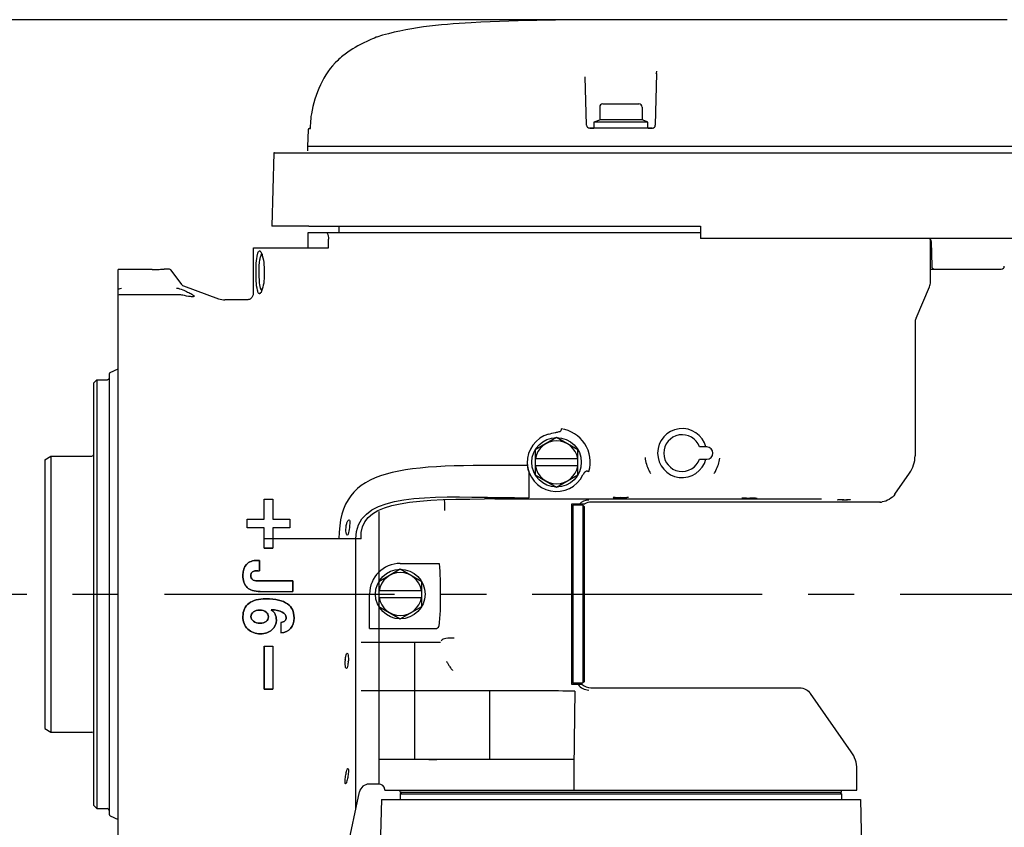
# Model space of a CAD drawing. Header units: millimetres. Extents: x 7426 to 8300, y 124 to 421.
# Tile 28 of 135: x 7972 to 7980, y 175 to 181. Entities that reach past the tile are written whole.
import ezdxf
from ezdxf import colors
from ezdxf.entities.mleader import LeaderData, LeaderLine
from ezdxf.math import Vec2, Vec3

# ---------------------------------------------------------------- set-up
doc = ezdxf.new("R2010")
doc.units = ezdxf.units.MM
doc.linetypes.add('BANKLINE1', pattern=[5.5, 4, -1.5])
doc.linetypes.add('CENTER', pattern=[0.6, 0.375, -0.075, 0.075, -0.075])
doc.layers.add('00_COMPONENTS', color=7, linetype='BANKLINE1')
doc.layers.add('外形图', color=7, linetype='Continuous')
doc.styles.add('微软雅黑', font='msyh.ttc')
doc.dimstyles.new('尺寸标注_1_20比例', dxfattribs={"dimtxt": 2.1, "dimasz": 1.7, "dimexe": 0.5, "dimexo": 0.4, "dimgap": 0.5, "dimtad": 1, "dimdec": 1, "dimlfac": 20, "dimdsep": 46, "dimtxsty": '微软雅黑', "dimcen": 0.09, "dimadec": 0, "dimazin": 0, "dimtp": 0.01, "dimtm": 0.01, "dimtfac": 1, "dimtdec": 1, "dimtofl": 0, "dimtmove": 0, "dimatfit": 3, "dimfxl": 1, "dimtolj": 1, "dimarcsym": 0})

# ---------------------------------------------------------------- blocks, each defined once
blk = doc.blocks.new('*D1481')
at = {"layer": '00_COMPONENTS', "color": 0, "linetype": 'ByBlock', "lineweight": -2, "ltscale": 20}
for p, q in [((7977.2037, 181.324), (7967.8926, 181.324)), ((7968.3926, 179.624), (7968.3926, 173.6542)), ((7977.4286, 171.9542), (7967.8926, 171.9542))]:
    blk.add_line(p, q, dxfattribs=at)
at = {"layer": '00_COMPONENTS', "color": 0}
for points in [[(7968.676, 179.624), (7968.1093, 179.624), (7968.3926, 181.324)], [(7968.1093, 173.6542), (7968.676, 173.6542), (7968.3926, 171.9542)]]:
    blk.add_solid(points, dxfattribs=at)
at = {"layer": 'Defpoints', "color": 0}
for p in [(7977.6037, 181.324), (7968.3926, 171.9542), (7977.8286, 171.9542)]:
    blk.add_point(p, dxfattribs=at)
at = {"layer": '00_COMPONENTS', "color": 0, "insert": (7966.8026, 176.6391), "char_height": 2.1, "attachment_point": 5, "rotation": 90, "style": '微软雅黑'}
blk.add_mtext('\\A1;\\A1;187.4', dxfattribs=at)

msp = doc.modelspace()

# ---------------------------------------------------------------- linework, layer by layer
at = {"layer": '外形图', "linetype": 'Continuous'}
for p, q in [((7979.7042, 181.324), (7976.5534, 181.324)), ((7974.563, 181.1825), (7974.5629, 181.1824)), ((7976.2728, 180.4634), (7976.2624, 180.8583)), ((7976.8451, 180.884), (7976.8341, 180.4634)), ((7976.3809, 180.6116), (7976.3809, 180.5064)), ((7976.4059, 180.6366), (7976.7009, 180.6366)), ((7976.7259, 180.6116), (7976.7259, 180.5064)), ((7976.3433, 180.4927), (7976.3809, 180.5064)), ((7976.7259, 180.5064), (7976.3809, 180.5064)), ((7976.7636, 180.4927), (7976.7259, 180.5064)), ((7974.0012, 180.4245), (7973.9977, 180.2891)), ((7974.0163, 180.4391), (7974.0179, 180.4391)), ((7974.0182, 180.4422), (7974.0179, 180.4391)), ((7974.0201, 180.4756), (7974.0198, 180.4634)), ((7976.8091, 180.4391), (7976.2978, 180.4391)), ((7976.3032, 180.4391), (7976.3334, 180.4391)), ((7976.3334, 180.4891), (7976.3334, 180.4391)), ((7976.7734, 180.4891), (7976.3334, 180.4891)), ((7976.7734, 180.4391), (7976.3334, 180.4391)), ((7976.7734, 180.4391), (7976.7734, 180.4891)), ((7976.7747, 180.4391), (7976.8091, 180.4391)), ((7973.9977, 180.2891), (7973.9977, 180.2541)), ((7987.1022, 180.2891), (7973.9977, 180.2891)), ((7973.7209, 180.2391), (7973.7052, 179.6391)), ((7973.7277, 180.2391), (7973.7209, 180.2391)), ((7973.7277, 180.2391), (7990.546, 180.2391)), ((7973.7129, 179.6391), (7973.7052, 179.6391)), ((7974.0074, 179.6391), (7973.7129, 179.6391)), ((7974.0074, 179.6391), (7977.2034, 179.6391)), ((7974.2534, 179.6391), (7974.2534, 179.5891)), ((7977.2034, 179.6391), (7977.2034, 179.6109)), ((7977.2034, 179.6109), (7977.2034, 179.5393)), ((7974.0034, 179.4641), (7974.0034, 179.5891)), ((7974.0034, 179.5891), (7977.2034, 179.5891)), ((7974.1682, 179.4641), (7974.1682, 179.5343)), ((7981.5108, 179.5391), (7977.2037, 179.5391)), ((7979.0784, 179.1844), (7979.0784, 179.5316)), ((7973.5551, 179.0891), (7973.5551, 179.4641)), ((7973.5551, 179.4641), (7974.1682, 179.4641)), ((7979.0857, 179.5145), (7979.0892, 179.3137)), ((7972.4534, 179.1481), (7972.4534, 179.2872)), ((7972.7284, 179.2872), (7972.4534, 179.2872)), ((7972.7563, 179.2873), (7972.7591, 179.2874)), ((7972.7591, 179.2874), (7972.7608, 179.2874)), ((7972.8081, 179.2884), (7972.8092, 179.2884)), ((7972.8092, 179.2884), (7972.8105, 179.2885)), ((7972.8105, 179.2885), (7972.8279, 179.2891)), ((7972.8279, 179.2891), (7972.8284, 179.2891)), ((7972.8709, 179.2891), (7972.8284, 179.2891)), ((7972.8284, 179.2891), (7972.8284, 179.2891)), ((7979.0784, 179.2891), (7979.6563, 179.2891)), ((7972.9731, 179.1613), (7972.8829, 179.283)), ((7972.4534, 174.1208), (7972.4534, 179.1481)), ((7972.9847, 179.1527), (7973.272, 179.0482)), ((7978.9614, 178.8883), (7979.0705, 179.1454)), ((7972.9492, 179.0803), (7972.4657, 179.0803)), ((7973.5534, 179.0891), (7973.5551, 179.0891)), ((7973.5034, 179.0391), (7973.3233, 179.0391)), ((7978.9534, 178.8493), (7978.9534, 177.7677)), ((7972.3784, 178.4329), (7972.3784, 174.8453)), ((7972.3871, 178.4465), (7972.4534, 178.4774)), ((7972.2784, 178.3862), (7972.2534, 178.3612)), ((7972.2534, 174.9141), (7972.2534, 178.3612)), ((7972.2784, 178.3862), (7972.2784, 174.8891)), ((7972.2784, 178.3862), (7972.3634, 178.3862)), ((7976.0661, 177.9865), (7976.0661, 177.9755)), ((7976.0284, 177.9162), (7975.8534, 177.8151)), ((7976.2034, 177.8151), (7976.0284, 177.9162)), ((7971.8534, 177.7352), (7971.9034, 177.7641)), ((7971.9034, 177.7641), (7971.9034, 175.5141)), ((7971.9034, 177.7641), (7972.2384, 177.7641)), ((7975.8534, 177.8151), (7975.8534, 177.6131)), ((7976.2034, 177.6131), (7976.2034, 177.8151)), ((7977.2534, 177.8391), (7977.1948, 177.8391)), ((7971.8534, 177.7352), (7971.8534, 175.543)), ((7975.8534, 177.7441), (7976.2034, 177.7441)), ((7976.2034, 177.6841), (7975.8534, 177.6841)), ((7977.1948, 177.7391), (7977.2534, 177.7391)), ((7975.8034, 177.6293), (7975.8034, 177.4255)), ((7975.8534, 177.6131), (7976.0284, 177.512)), ((7976.0284, 177.512), (7976.2034, 177.6131)), ((7978.7882, 177.4531), (7978.9083, 177.6247)), ((7973.6434, 177.2491), (7973.6434, 177.4141)), ((7973.6434, 177.2491), (7973.6434, 177.4141)), ((7973.6434, 177.4141), (7973.7134, 177.4141)), ((7973.6434, 177.4141), (7973.7134, 177.4141)), ((7973.7134, 177.4141), (7973.7134, 177.2491)), ((7973.7134, 177.4141), (7973.7134, 177.2491)), ((7975.5251, 177.4152), (7975.5343, 177.4152)), ((7975.5343, 177.4152), (7975.5646, 177.4152)), ((7975.5346, 177.4274), (7975.5659, 177.4269)), ((7975.8034, 177.415), (7978.1891, 177.415)), ((7976.1534, 175.9016), (7976.1534, 177.3766)), ((7976.1534, 177.3766), (7976.2595, 177.3766)), ((7976.1534, 177.3541), (7976.1634, 177.3641)), ((7976.1634, 175.9141), (7976.1634, 177.3641)), ((7976.2434, 177.3641), (7976.1634, 177.3641)), ((7976.2034, 177.3766), (7976.2034, 177.3641)), ((7976.2434, 177.3641), (7976.2434, 175.9141)), ((7976.2534, 177.3541), (7976.2434, 177.3641)), ((7978.6325, 177.3891), (7976.3095, 177.3891)), ((7974.5784, 177.3121), (7974.5784, 176.7401)), ((7976.2534, 177.3541), (7976.2534, 175.9241)), ((7973.5034, 177.1791), (7973.5034, 177.2491)), ((7973.5034, 177.1791), (7973.5034, 177.2491)), ((7973.5034, 177.2491), (7973.6434, 177.2491)), ((7973.5034, 177.2491), (7973.6434, 177.2491)), ((7973.7134, 177.2491), (7973.8534, 177.2491)), ((7973.7134, 177.2491), (7973.8534, 177.2491)), ((7973.8534, 177.2491), (7973.8534, 177.1791)), ((7973.8534, 177.2491), (7973.8534, 177.1791)), ((7973.6434, 177.1791), (7973.5034, 177.1791)), ((7973.6434, 177.1791), (7973.5034, 177.1791)), ((7973.6434, 177.0141), (7973.6434, 177.1791)), ((7973.6434, 177.0141), (7973.6434, 177.1791)), ((7973.7134, 177.1791), (7973.7134, 177.0141)), ((7973.7134, 177.1791), (7973.7134, 177.0141)), ((7973.8534, 177.1791), (7973.7134, 177.1791)), ((7973.8534, 177.1791), (7973.7134, 177.1791)), ((7974.4341, 177.0891), (7973.6434, 177.0891)), ((7974.3916, 174.8891), (7974.3916, 177.0891)), ((7973.7134, 177.0141), (7973.6434, 177.0141)), ((7973.6434, 177.0141), (7973.7134, 177.0141)), ((7973.6057, 176.9141), (7973.5932, 176.9141)), ((7973.5932, 176.9141), (7973.6057, 176.9141)), ((7973.6057, 176.9141), (7973.6057, 176.8291)), ((7973.6057, 176.8291), (7973.6057, 176.9141)), ((7974.7534, 176.8891), (7975.0699, 176.8891)), ((7973.5915, 176.8297), (7973.6057, 176.8291)), ((7973.5915, 176.8297), (7973.6057, 176.8291)), ((7974.7534, 176.8412), (7974.5784, 176.7401)), ((7974.9284, 176.7401), (7974.7534, 176.8412)), ((7973.8784, 176.7464), (7973.5885, 176.7464)), ((7973.5885, 176.7464), (7973.8784, 176.7464)), ((7973.8784, 176.7464), (7973.8784, 176.6595)), ((7973.8784, 176.6595), (7973.8784, 176.7464)), ((7974.5784, 176.7401), (7974.5784, 176.5381)), ((7974.9284, 176.5381), (7974.9284, 176.7401)), ((7973.6113, 176.6595), (7973.8784, 176.6595)), ((7973.6113, 176.6595), (7973.8784, 176.6595)), ((7974.5034, 176.3573), (7974.5034, 176.6391)), ((7974.5784, 176.6691), (7974.9284, 176.6691)), ((7974.9284, 176.6091), (7974.5784, 176.6091)), ((7974.5784, 176.5384), (7974.5784, 175.0891)), ((7974.5784, 176.5381), (7974.7534, 176.437)), ((7974.7534, 176.437), (7974.9284, 176.5381)), ((7973.779, 176.408), (7973.779, 176.323)), ((7973.779, 176.408), (7973.779, 176.323)), ((7974.5034, 176.3573), (7975.0385, 176.3573)), ((7974.4341, 176.2479), (7975.0829, 176.2479)), ((7974.8684, 176.2479), (7974.8684, 175.2891)), ((7973.6434, 176.2141), (7973.6434, 175.8641)), ((7973.6434, 175.8641), (7973.6434, 176.2141)), ((7973.6434, 176.2141), (7973.7134, 176.2141)), ((7973.6434, 176.2141), (7973.7134, 176.2141)), ((7973.7134, 176.2141), (7973.7134, 175.8641)), ((7973.7134, 176.2141), (7973.7134, 175.8641)), ((7976.1534, 175.9241), (7976.1634, 175.9141)), ((7976.1634, 175.9141), (7976.2434, 175.9141)), ((7976.2534, 175.9241), (7976.2434, 175.9141)), ((7973.7134, 175.8641), (7973.6434, 175.8641)), ((7973.6434, 175.8641), (7973.7134, 175.8641)), ((7975.4854, 175.2891), (7975.4854, 175.8505)), ((7976.2382, 175.9016), (7976.1534, 175.9016)), ((7976.3095, 175.8741), (7978.0124, 175.8741)), ((7978.4333, 175.3536), (7978.1011, 175.8279)), ((7971.8534, 175.543), (7971.9034, 175.5141)), ((7971.9034, 175.5141), (7972.2384, 175.5141)), ((7976.1705, 175.2891), (7974.5784, 175.2891)), ((7976.1705, 175.2891), (7976.1705, 175.0391)), ((7978.4784, 175.0391), (7978.4784, 175.2104)), ((7974.5784, 175.0891), (7974.4984, 175.0891)), ((7974.6284, 175.0405), (7974.6284, 175.0391)), ((7974.6284, 175.0391), (7978.4784, 175.0391)), ((7974.7534, 175.0241), (7974.7534, 175.0391)), ((7978.3534, 175.0241), (7978.3534, 175.0391)), ((7974.2735, 174.3335), (7974.4207, 175.0262)), ((7974.6, 174.9641), (7974.5898, 174.5737)), ((7974.6, 174.9641), (7978.5068, 174.9641)), ((7974.7684, 175.0241), (7974.7534, 175.0091)), ((7974.7534, 175.0241), (7978.3534, 175.0241)), ((7974.7534, 175.0091), (7974.7534, 174.9641)), ((7974.7534, 175.0091), (7978.3534, 175.0091)), ((7978.3384, 175.0241), (7978.3534, 175.0091)), ((7978.3534, 175.0091), (7978.3534, 174.9641)), ((7978.5068, 174.9641), (7978.517, 174.5737)), ((7972.2534, 174.9141), (7972.2784, 174.8891)), ((7972.2784, 174.8891), (7972.3634, 174.8891)), ((7972.3871, 174.8317), (7972.4534, 174.8008))]:
    msp.add_line(p, q, dxfattribs=at)
at = {"layer": '外形图', "linetype": 'CENTER', "ltscale": 5}
msp.add_line((7969.8307, 176.6391), (8024.6478, 176.6391), dxfattribs=at)
at = {"layer": '外形图', "linetype": 'Continuous'}
for points in [[(7974.0179, 180.4391), (7974.0177, 180.4375), (7974.0174, 180.4355), (7974.0171, 180.4339), (7974.0168, 180.4327), (7974.0166, 180.4317), (7974.0166, 180.4315)], [(7974.0197, 180.4635), (7974.0196, 180.4621), (7974.0195, 180.4583), (7974.0193, 180.4547), (7974.0191, 180.4512), (7974.0188, 180.448), (7974.0185, 180.4449), (7974.0182, 180.4422)], [(7977.2034, 179.5393), (7977.2034, 179.5392), (7977.2035, 179.5392), (7977.2035, 179.5391), (7977.2035, 179.5391), (7977.2036, 179.5391), (7977.2037, 179.5391)], [(7973.5528, 179.0809), (7973.5513, 179.0747), (7973.5491, 179.0688), (7973.5462, 179.0632), (7973.5426, 179.058), (7973.5383, 179.0533), (7973.5335, 179.0492), (7973.5282, 179.0457), (7973.5225, 179.0429), (7973.5165, 179.0408), (7973.5103, 179.0396), (7973.5034, 179.0391)], [(7973.5534, 179.0891), (7973.5534, 179.0872), (7973.5528, 179.0809)]]:
    msp.add_lwpolyline(points, dxfattribs=at)
for centre in [(7976.0284, 177.7141), (7974.7534, 176.6391)]:
    msp.add_circle(centre, 0.2021, dxfattribs=at)
for centre, radius, start, end in [((7974.7465, 180.4504), 0.7397, 128.57892, 132.86642), ((7976.4059, 180.6116), 0.025, 90, 180), ((7976.7009, 180.6116), 0.025, 0, 90), ((7974.5649, 180.4595), 0.545, 169.89398, 178.30939), ((7976.3484, 180.4786), 0.015, 110, 135.55634), ((7976.7584, 180.4786), 0.015, 44.44366, 70), ((7974.0162, 180.4241), 0.015, 90, 178.49998), ((7976.2978, 180.4641), 0.025, 181.5, 270), ((7976.8091, 180.4641), 0.025, 270, 358.5), ((7976.8091, 180.4641), 0.025, 279.49331, 289.66667), ((7979.0607, 179.5141), 0.025, 1, 89.99999), ((7972.7284, 181.9471), 2.6599, 270.00153, 270.60288), ((7972.7284, 181.9399), 2.6527, 270.7005, 271.26795), ((7972.7282, 181.9444), 2.6572, 271.26852, 271.72214), ((7972.8709, 179.2741), 0.015, 36.54827, 90), ((7979.1142, 179.3141), 0.025, 181, 270), ((7979.6563, 179.3141), 0.025, 270, 359), ((7972.4893, 179.0755), 0.0606, 117.68696, 126.28141), ((7972.9932, 179.1762), 0.025, 216.54827, 250), ((7978.9784, 179.1844), 0.1, 337, 0), ((7973.3233, 179.1891), 0.15, 250, 270.00118), ((7979.0534, 178.8493), 0.1, 157, 180), ((7972.3934, 178.4329), 0.015, 115, 180), ((7972.3634, 178.4011), 0.0149, 270.02372, 277.71985), ((7976.0284, 177.7141), 0.2388, 105.77547, 334.3022), ((7976.0284, 177.7141), 0.275, 344.21447, 82.12881), ((7977.0534, 177.7891), 0.2, 14.47733, 345.52333), ((7977.0534, 177.7891), 0.15, 19.47074, 340.53011), ((7976.0284, 177.7141), 0.175, 9.87089, 170.12911), ((7972.2384, 177.7791), 0.015, 270, 0), ((7977.2534, 177.7891), 0.05, 270, 90), ((7978.704, 177.7677), 0.2494, 325, 0), ((7976.0329, 177.7132), 0.2443, 182.60113, 191.84668), ((7976.0284, 177.7141), 0.175, 189.87089, 350.12911), ((7977.0648, 177.7898), 0.3168, 186.86148, 206.35552), ((7977.0428, 177.7905), 0.3198, 333.57841, 352.08637), ((7976.0329, 177.7132), 0.2444, 191.85269, 194.97787), ((7976.0334, 177.7134), 0.2449, 194.97968, 199.39101), ((7976.0332, 177.7133), 0.2447, 199.39017, 201.67524), ((7976.0323, 177.7129), 0.2437, 201.67599, 202.38853), ((7976.4678, 178.5928), 0.9694, 258.84795, 259.61758), ((7977.0664, 177.7905), 0.3186, 206.34199, 209.78885), ((7977.0668, 177.7907), 0.319, 209.78822, 211.54594), ((7977.0435, 177.7905), 0.3192, 328.48215, 330.20105), ((7977.0436, 177.7905), 0.3191, 330.19939, 333.52007), ((7975.5377, 147.8615), 29.5537, 90.02439, 90.18963), ((7975.5255, 179.3299), 1.9082, 268.39764, 269.56888), ((7975.4559, 175.0011), 2.4246, 88.13909, 89.09441), ((7978.3336, 177.1948), 0.2132, 91.79074, 92.55453), ((7978.3521, 177.9277), 0.5201, 274.47294, 275.15578), ((7978.3801, 179.1628), 1.7562, 270.55095, 270.73143), ((7978.6653, 177.5388), 0.1497, 273.66094, 277.94718), ((7974.7534, 176.6391), 0.25, 90, 180), ((7974.7534, 176.6391), 0.175, 9.87089, 170.12911), ((7974.7534, 176.6391), 0.175, 189.87089, 350.12911), ((7974.6146, 176.079), 0.3107, 175.60864, 176.93725), ((7974.0349, 176.1123), 0.2955, 355.36032, 356.75533), ((7975.5337, 176.3062), 0.4571, 208.48645, 209.19303), ((7975.5456, 176.313), 0.4708, 209.20427, 212.19009), ((7975.5654, 176.3254), 0.4942, 212.19122, 215.42303), ((7975.5808, 176.3363), 0.5131, 215.41719, 218.03736), ((7975.5862, 176.3405), 0.5198, 218.03185, 218.72067), ((7972.2384, 175.4991), 0.015, 0, 90), ((7978.2287, 175.2104), 0.2497, 0, 35), ((7974.9971, 190.0206), 14.7316, 269.96059, 270.21112), ((7974.4984, 175.0096), 0.0795, 90, 168), ((7974.5784, 175.0391), 0.05, 7.70837, 89.97601), ((7974.5766, 175.0388), 0.0518, 1.85561, 7.73307), ((7972.3634, 174.8741), 0.015, 0, 90), ((7972.3934, 174.8453), 0.015, 180, 245)]:
    msp.add_arc(centre, radius, start, end, dxfattribs=at)
for centre, major_axis, ratio, start_param, end_param in [((7976.5534, 177.4257), (0.0625, 0), 0.017455, 2.445577, 5.105741), ((7976.5534, 177.4257), (0.0625, 0), 0.017455, 6.283187, 6.979198), ((7977.6034, 177.4208), (0.0625, 0), 0.017455, 8.278423, 12.566371), ((7978.3721, 177.4074), (0.0514, 0), 0.017462, 1.57732, 2.64334), ((7978.6534, 177.3891), (0.0209, 0), 0.017462, 7.242512, 9.313613)]:
    msp.add_ellipse(centre, major_axis=major_axis, ratio=ratio, start_param=start_param, end_param=end_param, dxfattribs=at)
for points, knots in [([(7976.5534, 181.324), (7976.1465, 181.324), (7975.483, 181.3207), (7974.8105, 181.2609), (7974.563, 181.1825)], [0, 0, 0, 0, 0.610512, 1, 1, 1, 1]), ([(7974.4976, 181.155), (7974.482, 181.1479), (7974.4074, 181.1127), (7974.3363, 181.0694), (7974.2852, 181.0286)], [0, 0, 0, 0, 0.207852, 1, 1, 1, 1]), ([(7974.5629, 181.1824), (7974.561, 181.1817), (7974.5391, 181.173), (7974.5173, 181.1638), (7974.4976, 181.155)], [0, 0, 0, 0, 0.082523, 1, 1, 1, 1]), ([(7976.8444, 180.9055), (7976.8443, 180.9031), (7976.8438, 180.8983), (7976.8428, 180.8935), (7976.8422, 180.891)], [0, 0, 0, 0, 0.482672, 1, 1, 1, 1]), ([(7976.8422, 180.891), (7976.8418, 180.8897), (7976.8411, 180.887), (7976.8401, 180.8843), (7976.8396, 180.883)], [0, 0, 0, 0, 0.4884, 1, 1, 1, 1]), ([(7974.151, 179.5891), (7974.1536, 179.5873), (7974.1658, 179.5714), (7974.1682, 179.5506), (7974.1682, 179.5343)], [0, 0, 0, 0, 0.162401, 1, 1, 1, 1]), ([(7973.5886, 179.1175), (7973.5772, 179.1653), (7973.5776, 179.2645), (7973.5772, 179.3638), (7973.5888, 179.4115)], [0, 0, 0, 0, 0.500798, 1, 1, 1, 1]), ([(7973.5888, 179.4115), (7973.5898, 179.4155), (7973.5926, 179.4249), (7973.5984, 179.4395), (7973.6051, 179.4391)], [0, 0, 0, 0, 0.383159, 1, 1, 1, 1]), ([(7973.6208, 179.1203), (7973.6097, 179.1367), (7973.605, 179.1913), (7973.6006, 179.2715), (7973.6042, 179.3459), (7973.613, 179.3915), (7973.6196, 179.4082), (7973.6245, 179.412)], [0, 0, 0, 0, 0.199765, 0.522216, 0.830773, 0.937263, 1, 1, 1, 1]), ([(7973.6051, 179.4391), (7973.6063, 179.4391), (7973.6089, 179.4384), (7973.6109, 179.4367), (7973.6119, 179.4357)], [0, 0, 0, 0, 0.444243, 1, 1, 1, 1]), ([(7973.6119, 179.4357), (7973.6135, 179.4341), (7973.6212, 179.4235), (7973.6252, 179.4108), (7973.6281, 179.4005)], [0, 0, 0, 0, 0.175072, 1, 1, 1, 1]), ([(7973.6281, 179.4005), (7973.6422, 179.3512), (7973.6465, 179.2524), (7973.6398, 179.1519), (7973.6216, 179.1088)], [0, 0, 0, 0, 0.522811, 1, 1, 1, 1]), ([(7972.9788, 179.1212), (7972.9922, 179.1153), (7973.0167, 179.1038), (7973.0473, 179.0891), (7973.0628, 179.0779), (7973.0732, 179.0712), (7973.0681, 179.0629), (7973.0623, 179.0641), (7973.059, 179.0641)], [0, 0, 0, 0, 0.361042, 0.679631, 0.802452, 0.877748, 0.917578, 1, 1, 1, 1]), ([(7973.059, 179.0641), (7973.0535, 179.0641), (7973.0264, 179.0666), (7972.9998, 179.0723), (7972.9788, 179.0771)], [0, 0, 0, 0, 0.203488, 1, 1, 1, 1]), ([(7973.6051, 179.0891), (7973.6035, 179.089), (7973.5925, 179.0947), (7973.5909, 179.108), (7973.5886, 179.1175)], [0, 0, 0, 0, 0.147031, 1, 1, 1, 1]), ([(7973.6118, 179.0924), (7973.6108, 179.0914), (7973.6088, 179.0897), (7973.6063, 179.089), (7973.6051, 179.0891)], [0, 0, 0, 0, 0.559601, 1, 1, 1, 1]), ([(7973.6245, 179.1161), (7973.6238, 179.1167), (7973.6225, 179.118), (7973.6213, 179.1195), (7973.6208, 179.1203)], [0, 0, 0, 0, 0.466011, 1, 1, 1, 1]), ([(7975.9635, 177.9439), (7975.9809, 177.9488), (7976.0092, 177.9549), (7976.0399, 177.9624), (7976.0661, 177.9666), (7976.0661, 177.9755)], [0, 0, 0, 0, 0.503198, 0.754474, 1, 1, 1, 1]), ([(7975.1181, 177.3218), (7975.1171, 177.3407), (7975.115, 177.3668), (7975.1164, 177.395), (7975.1146, 177.4052), (7975.1158, 177.4078)], [0, 0, 0, 0, 0.6593, 0.900909, 1, 1, 1, 1]), ([(7975.4409, 177.4245), (7975.4409, 177.4258), (7975.449, 177.4241), (7975.4571, 177.4263), (7975.475, 177.4253), (7975.4873, 177.4255), (7975.4943, 177.4254)], [0, 0, 0, 0, 0.074257, 0.285184, 0.607108, 1, 1, 1, 1]), ([(7975.4722, 177.4225), (7975.4645, 177.4227), (7975.4534, 177.4222), (7975.4453, 177.4243), (7975.4409, 177.4238), (7975.4409, 177.4245)], [0, 0, 0, 0, 0.730279, 0.929971, 1, 1, 1, 1]), ([(7975.5659, 177.4226), (7975.5659, 177.4212), (7975.5576, 177.4234), (7975.5493, 177.4209), (7975.5309, 177.422), (7975.5183, 177.4217), (7975.5112, 177.4218)], [0, 0, 0, 0, 0.074303, 0.286172, 0.608572, 1, 1, 1, 1]), ([(7975.5347, 177.4244), (7975.5423, 177.4241), (7975.5535, 177.4248), (7975.5615, 177.4225), (7975.5659, 177.4233), (7975.5659, 177.4226)], [0, 0, 0, 0, 0.731002, 0.930724, 1, 1, 1, 1]), ([(7976.5055, 177.4264), (7976.5215, 177.4268), (7976.5534, 177.4301), (7976.5854, 177.4268), (7976.6014, 177.4264)], [0, 0, 0, 0, 0.500007, 1, 1, 1, 1]), ([(7977.5777, 177.4218), (7977.5874, 177.4219), (7977.6166, 177.424), (7977.6464, 177.4249), (7977.6657, 177.4209)], [0, 0, 0, 0, 0.33023, 1, 1, 1, 1]), ([(7978.3207, 177.4074), (7978.3205, 177.4075), (7978.3228, 177.4077), (7978.3232, 177.4077), (7978.3241, 177.4078)], [0, 0, 0, 0, 0.213733, 1, 1, 1, 1]), ([(7978.397, 177.4067), (7978.3802, 177.4065), (7978.3568, 177.4052), (7978.3322, 177.408), (7978.3228, 177.4062), (7978.3207, 177.4074)], [0, 0, 0, 0, 0.659988, 0.903942, 1, 1, 1, 1]), ([(7978.3988, 177.4098), (7978.4031, 177.4101), (7978.4085, 177.4107), (7978.4302, 177.4123), (7978.4263, 177.4092)], [0, 0, 0, 0, 0.459988, 1, 1, 1, 1]), ([(7978.4259, 177.4089), (7978.4248, 177.4082), (7978.4214, 177.4074), (7978.418, 177.407), (7978.416, 177.407)], [0, 0, 0, 0, 0.392737, 1, 1, 1, 1]), ([(7978.4263, 177.4092), (7978.4263, 177.4091), (7978.4261, 177.409), (7978.426, 177.4089), (7978.4259, 177.4089)], [0, 0, 0, 0, 0.476158, 1, 1, 1, 1]), ([(7978.6654, 177.3894), (7978.6669, 177.3894), (7978.6695, 177.3894), (7978.6721, 177.3895), (7978.6732, 177.3895)], [0, 0, 0, 0, 0.572772, 1, 1, 1, 1]), ([(7978.6732, 177.3895), (7978.6734, 177.3895), (7978.6746, 177.3894), (7978.6727, 177.3893), (7978.6721, 177.3893)], [0, 0, 0, 0, 0.254267, 1, 1, 1, 1]), ([(7974.3212, 177.1201), (7974.3177, 177.1201), (7974.3124, 177.134), (7974.3087, 177.1625), (7974.311, 177.1937), (7974.3168, 177.2139)], [0, 0, 0, 0, 0.108042, 0.34853, 1, 1, 1, 1]), ([(7974.3168, 177.2139), (7974.3191, 177.2218), (7974.323, 177.2324), (7974.3317, 177.2451), (7974.3359, 177.2451)], [0, 0, 0, 0, 0.661657, 1, 1, 1, 1]), ([(7974.3359, 177.2451), (7974.3392, 177.2451), (7974.3437, 177.2307), (7974.3402, 177.2024), (7974.3374, 177.172), (7974.3336, 177.1514)], [0, 0, 0, 0, 0.103634, 0.343366, 1, 1, 1, 1]), ([(7974.3336, 177.1514), (7974.3321, 177.1436), (7974.3302, 177.1343), (7974.3248, 177.1201), (7974.3212, 177.1201)], [0, 0, 0, 0, 0.689894, 1, 1, 1, 1]), ([(7975.0699, 176.8891), (7975.0799, 176.8042), (7975.0803, 176.633), (7975.0796, 176.4616), (7975.0684, 176.3769)], [0, 0, 0, 0, 0.500037, 1, 1, 1, 1]), ([(7975.1925, 176.28), (7975.17, 176.2817), (7975.1352, 176.2807), (7975.0948, 176.2693), (7975.0877, 176.2573)], [0, 0, 0, 0, 0.61807, 1, 1, 1, 1]), ([(7974.3048, 176.1028), (7974.3058, 176.1161), (7974.3087, 176.1311), (7974.3144, 176.1581), (7974.3204, 176.1581)], [0, 0, 0, 0, 0.687718, 1, 1, 1, 1]), ([(7974.3204, 176.1581), (7974.3271, 176.1581), (7974.3299, 176.1264), (7974.3309, 176.1104), (7974.33, 176.0956)], [0, 0, 0, 0, 0.308729, 1, 1, 1, 1]), ([(7974.3136, 176.0331), (7974.307, 176.0331), (7974.3047, 176.0649), (7974.3036, 176.0808), (7974.3044, 176.0956)], [0, 0, 0, 0, 0.307756, 1, 1, 1, 1]), ([(7974.3295, 176.0884), (7974.3284, 176.075), (7974.3253, 176.06), (7974.3197, 176.0331), (7974.3136, 176.0331)], [0, 0, 0, 0, 0.687474, 1, 1, 1, 1]), ([(7976.1775, 175.8481), (7976.0896, 175.8485), (7975.9171, 175.8493), (7975.6983, 175.85), (7975.5228, 175.8504), (7975.3828, 175.8506), (7975.2622, 175.8507), (7975.1614, 175.8508), (7975.0567, 175.8508), (7974.9229, 175.8508), (7974.7056, 175.8508), (7974.5427, 175.8508), (7974.4341, 175.8508)], [0, 0, 0, 0, 0.154908, 0.303203, 0.380132, 0.457061, 0.543114, 0.586141, 0.629168, 0.721876, 0.814584, 1, 1, 1, 1]), ([(7974.3094, 175.1648), (7974.3116, 175.1773), (7974.3152, 175.1946), (7974.3212, 175.2104), (7974.3247, 175.2167), (7974.3265, 175.2167)], [0, 0, 0, 0, 0.688987, 0.901901, 1, 1, 1, 1]), ([(7974.3265, 175.2167), (7974.3295, 175.2167), (7974.3306, 175.2008), (7974.3305, 175.193), (7974.33, 175.1854)], [0, 0, 0, 0, 0.282809, 1, 1, 1, 1]), ([(7974.3077, 175.0917), (7974.3047, 175.0917), (7974.304, 175.1076), (7974.3039, 175.1153), (7974.3044, 175.1229)], [0, 0, 0, 0, 0.281471, 1, 1, 1, 1]), ([(7974.3247, 175.1436), (7974.3225, 175.1311), (7974.3188, 175.1138), (7974.3129, 175.098), (7974.3095, 175.0917), (7974.3077, 175.0917)], [0, 0, 0, 0, 0.690223, 0.90325, 1, 1, 1, 1])]:
    msp.add_open_spline(points, degree=3, knots=knots, dxfattribs=at)
for points in [[(7974.2433, 180.9925), (7974.1243, 180.8819), (7974.0569, 180.715), (7974.0283, 180.5551)], [(7972.4611, 179.1292), (7972.4665, 179.132), (7972.4724, 179.134), (7972.4784, 179.1349)], [(7972.927, 179.1349), (7972.9448, 179.1334), (7972.9625, 179.1285), (7972.9788, 179.1212)], [(7972.4657, 179.0803), (7972.4615, 179.0803), (7972.4574, 179.0797), (7972.4534, 179.0785)], [(7972.4784, 179.0786), (7972.4743, 179.0797), (7972.47, 179.0803), (7972.4657, 179.0803)], [(7972.9492, 179.0803), (7972.9418, 179.0803), (7972.9343, 179.0797), (7972.927, 179.0786)], [(7972.9788, 179.0771), (7972.9691, 179.0792), (7972.9591, 179.0803), (7972.9492, 179.0803)], [(7973.6216, 179.1088), (7973.6191, 179.1029), (7973.6163, 179.0969), (7973.6118, 179.0924)], [(7972.3773, 178.3954), (7972.3753, 178.3909), (7972.3704, 178.387), (7972.3654, 178.3864)], [(7972.3773, 178.3954), (7972.378, 178.3973), (7972.3784, 178.3993), (7972.3784, 178.4013)], [(7972.3784, 178.4013), (7972.3784, 178.3993), (7972.378, 178.3973), (7972.3773, 178.3954)], [(7975.7896, 177.6891), (7974.7681, 177.6892), (7974.2534, 177.7009), (7974.2534, 177.0891)], [(7976.2521, 177.6245), (7976.2488, 177.6202), (7976.246, 177.6154), (7976.2436, 177.6105)], [(7976.2803, 177.6417), (7976.2695, 177.6438), (7976.2587, 177.6333), (7976.2521, 177.6245)], [(7974.3916, 177.0891), (7974.3916, 177.4401), (7974.8827, 177.4381), (7975.4407, 177.4289)], [(7978.7882, 177.4531), (7978.7653, 177.4204), (7978.7255, 177.396), (7978.686, 177.3905)], [(7974.4341, 177.0891), (7974.4159, 177.3834), (7974.7858, 177.4128), (7975.4399, 177.415)], [(7975.4407, 177.4289), (7975.4718, 177.4284), (7975.5031, 177.4279), (7975.5346, 177.4274)], [(7975.5646, 177.4152), (7975.6408, 177.4152), (7975.7205, 177.415), (7975.8034, 177.415)], [(7975.5659, 177.4269), (7975.6448, 177.4258), (7975.7243, 177.425), (7975.8034, 177.4255)], [(7976.2171, 177.3766), (7976.2362, 177.3954), (7976.2647, 177.4071), (7976.2915, 177.4071)], [(7976.3095, 177.3891), (7976.2923, 177.3891), (7976.2747, 177.3847), (7976.2595, 177.3766)], [(7978.3717, 177.4083), (7978.3787, 177.4083), (7978.3857, 177.4087), (7978.3927, 177.4092)], [(7978.4159, 177.407), (7978.4114, 177.4068), (7978.407, 177.4068), (7978.4025, 177.4067)], [(7973.4985, 176.8815), (7973.4793, 176.8598), (7973.4698, 176.8308), (7973.4698, 176.7943)], [(7973.4698, 176.7943), (7973.4698, 176.8308), (7973.4793, 176.8598), (7973.4985, 176.8815)], [(7973.5932, 176.9141), (7973.5492, 176.9141), (7973.5177, 176.9032), (7973.4985, 176.8815)], [(7973.4985, 176.8815), (7973.5177, 176.9032), (7973.5492, 176.9141), (7973.5932, 176.9141)], [(7973.5344, 176.7921), (7973.5344, 176.8172), (7973.5534, 176.8312), (7973.5915, 176.8297)], [(7973.5915, 176.8297), (7973.5534, 176.8312), (7973.5344, 176.8172), (7973.5344, 176.7921)], [(7973.4698, 176.7943), (7973.4698, 176.7503), (7973.4812, 176.7169), (7973.5043, 176.694)], [(7973.5043, 176.694), (7973.4812, 176.7169), (7973.4698, 176.7503), (7973.4698, 176.7943)], [(7973.547, 176.7571), (7973.5386, 176.7642), (7973.5344, 176.7759), (7973.5344, 176.7921)], [(7973.5344, 176.7921), (7973.5344, 176.7759), (7973.5386, 176.7642), (7973.547, 176.7571)], [(7973.5885, 176.7464), (7973.5692, 176.7464), (7973.5553, 176.75), (7973.547, 176.7571)], [(7973.547, 176.7571), (7973.5553, 176.75), (7973.5692, 176.7464), (7973.5885, 176.7464)], [(7973.5043, 176.694), (7973.5272, 176.6712), (7973.5628, 176.6595), (7973.6113, 176.6595)], [(7973.6113, 176.6595), (7973.5628, 176.6595), (7973.5272, 176.6712), (7973.5043, 176.694)], [(7973.519, 176.5632), (7973.4862, 176.5386), (7973.4698, 176.5027), (7973.4698, 176.4553)], [(7973.4698, 176.4553), (7973.4698, 176.5027), (7973.4862, 176.5386), (7973.519, 176.5632)], [(7973.6575, 176.6002), (7973.5979, 176.6002), (7973.552, 176.5879), (7973.519, 176.5632)], [(7973.519, 176.5632), (7973.552, 176.5879), (7973.5979, 176.6002), (7973.6575, 176.6002)], [(7973.7614, 176.5901), (7973.7319, 176.5968), (7973.6974, 176.6002), (7973.6575, 176.6002)], [(7973.6575, 176.6002), (7973.6974, 176.6002), (7973.7319, 176.5968), (7973.7614, 176.5901)], [(7973.8333, 176.5589), (7973.8146, 176.5731), (7973.7907, 176.5835), (7973.7614, 176.5901)], [(7973.7614, 176.5901), (7973.7907, 176.5835), (7973.8146, 176.5731), (7973.8333, 176.5589)], [(7973.8739, 176.5121), (7973.8653, 176.5291), (7973.8517, 176.5447), (7973.8333, 176.5589)], [(7973.8333, 176.5589), (7973.8517, 176.5447), (7973.8653, 176.5291), (7973.8739, 176.5121)], [(7973.5355, 176.4548), (7973.5355, 176.4704), (7973.5422, 176.4835), (7973.5561, 176.4935)], [(7973.5561, 176.4935), (7973.5422, 176.4835), (7973.5355, 176.4704), (7973.5355, 176.4548)], [(7973.5561, 176.4935), (7973.5698, 176.5035), (7973.5868, 176.5085), (7973.6074, 176.5085)], [(7973.6074, 176.5085), (7973.5868, 176.5085), (7973.5698, 176.5035), (7973.5561, 176.4935)], [(7973.6074, 176.5085), (7973.6286, 176.5085), (7973.6458, 176.5032), (7973.6587, 176.4924)], [(7973.6587, 176.4924), (7973.6458, 176.5032), (7973.6286, 176.5085), (7973.6074, 176.5085)], [(7973.6587, 176.4924), (7973.6715, 176.4818), (7973.6782, 176.4684), (7973.6782, 176.4525)], [(7973.6782, 176.4525), (7973.6782, 176.4684), (7973.6715, 176.4818), (7973.6587, 176.4924)], [(7973.7425, 176.4269), (7973.7425, 176.4631), (7973.7288, 176.4913), (7973.7015, 176.5108)], [(7973.7015, 176.5108), (7973.74, 176.5105), (7973.7695, 176.5043), (7973.7907, 176.4926)], [(7973.7015, 176.5108), (7973.7288, 176.4913), (7973.7425, 176.4631), (7973.7425, 176.4269)], [(7973.7907, 176.4926), (7973.7695, 176.5043), (7973.74, 176.5105), (7973.7015, 176.5108)], [(7973.7907, 176.4926), (7973.8119, 176.4809), (7973.8224, 176.4665), (7973.8224, 176.4492)], [(7973.8224, 176.4492), (7973.8224, 176.4665), (7973.8119, 176.4809), (7973.7907, 176.4926)], [(7973.8868, 176.445), (7973.8868, 176.4729), (7973.8823, 176.4952), (7973.8739, 176.5121)], [(7973.8739, 176.5121), (7973.8823, 176.4952), (7973.8868, 176.4729), (7973.8868, 176.445)], [(7973.4698, 176.4553), (7973.4698, 176.4135), (7973.4829, 176.3798), (7973.5096, 176.3542)], [(7973.5096, 176.3542), (7973.4829, 176.3798), (7973.4698, 176.4135), (7973.4698, 176.4553)], [(7973.557, 176.4172), (7973.5425, 176.4275), (7973.5355, 176.44), (7973.5355, 176.4548)], [(7973.5355, 176.4548), (7973.5355, 176.44), (7973.5425, 176.4275), (7973.557, 176.4172)], [(7973.6107, 176.4018), (7973.589, 176.4018), (7973.5712, 176.4071), (7973.557, 176.4172)], [(7973.557, 176.4172), (7973.5712, 176.4071), (7973.589, 176.4018), (7973.6107, 176.4018)], [(7973.6598, 176.416), (7973.6475, 176.4066), (7973.6311, 176.4018), (7973.6107, 176.4018)], [(7973.6107, 176.4018), (7973.6311, 176.4018), (7973.6475, 176.4066), (7973.6598, 176.416)], [(7973.6782, 176.4525), (7973.6782, 176.4375), (7973.672, 176.4255), (7973.6598, 176.416)], [(7973.6598, 176.416), (7973.672, 176.4255), (7973.6782, 176.4375), (7973.6782, 176.4525)], [(7973.7066, 176.3467), (7973.7305, 176.3673), (7973.7425, 176.394), (7973.7425, 176.4269)], [(7973.7425, 176.4269), (7973.7425, 176.394), (7973.7305, 176.3673), (7973.7066, 176.3467)], [(7973.8124, 176.4208), (7973.8057, 176.4152), (7973.7946, 176.4108), (7973.779, 176.408)], [(7973.779, 176.408), (7973.7946, 176.4108), (7973.8057, 176.4152), (7973.8124, 176.4208)], [(7973.8224, 176.4492), (7973.8224, 176.4358), (7973.8191, 176.4263), (7973.8124, 176.4208)], [(7973.8124, 176.4208), (7973.8191, 176.4263), (7973.8224, 176.4358), (7973.8224, 176.4492)], [(7973.8589, 176.3589), (7973.8773, 176.3801), (7973.8868, 176.4088), (7973.8868, 176.445)], [(7973.8868, 176.445), (7973.8868, 176.4088), (7973.8773, 176.3801), (7973.8589, 176.3589)], [(7973.5096, 176.3542), (7973.5364, 176.3286), (7973.5709, 176.3155), (7973.6135, 176.3155)], [(7973.6135, 176.3155), (7973.5709, 176.3155), (7973.5364, 176.3286), (7973.5096, 176.3542)], [(7973.6135, 176.3155), (7973.6514, 176.3155), (7973.6826, 176.3261), (7973.7066, 176.3467)], [(7973.7066, 176.3467), (7973.6826, 176.3261), (7973.6514, 176.3155), (7973.6135, 176.3155)], [(7973.779, 176.323), (7973.8138, 176.3258), (7973.8405, 176.3378), (7973.8589, 176.3589)], [(7973.8589, 176.3589), (7973.8405, 176.3378), (7973.8138, 176.3258), (7973.779, 176.323)], [(7975.0385, 176.3573), (7975.0504, 176.3573), (7975.0669, 176.365), (7975.0684, 176.3769)], [(7976.1775, 175.8481), (7976.1767, 175.7894), (7976.1752, 175.6696), (7976.1729, 175.4832), (7976.1713, 175.3546), (7976.1705, 175.2891)], [(7976.2047, 175.9016), (7976.2234, 175.8748), (7976.259, 175.8563), (7976.2916, 175.8562)], [(7976.2382, 175.9016), (7976.2571, 175.8845), (7976.284, 175.8741), (7976.3095, 175.8741)], [(7978.0124, 175.8741), (7978.0458, 175.8741), (7978.082, 175.8552), (7978.1011, 175.8279)], [(7974.987, 175.2891), (7974.9314, 175.2895), (7974.8759, 175.2904), (7974.8204, 175.2889)], [(7974.3044, 175.1229), (7974.3052, 175.1369), (7974.307, 175.1509), (7974.3094, 175.1648)], [(7974.33, 175.1854), (7974.3291, 175.1714), (7974.3272, 175.1574), (7974.3247, 175.1436)]]:
    msp.add_open_spline(points, degree=3, dxfattribs=at)

# ---------------------------------------------------------------- dimensions: what is measured, and where the dimension line sits
at = {"layer": '00_COMPONENTS', "linetype": 'ByBlock', "ltscale": 20}
dim = msp.add_linear_dim(base=(7968.3926, 171.9542), p1=(7977.6037, 181.324), p2=(7977.8286, 171.9542), angle=90, text='\\A1;187.4', dimstyle='尺寸标注_1_20比例', dxfattribs=at)
dim.commit()
dim.dimension.update_dxf_attribs({"geometry": '*D1481', "text_midpoint": (7966.8026, 176.6391)})

# ---------------------------------------------------------------- leaders
at = {"layer": '外形图'}
ml = msp.add_multileader_mtext('Standard', dxfattribs=at)
ml.set_content('2×M5{\\A1;\\C256;深度12}', style='微软雅黑')
ml.set_leader_properties()
ml.build(insert=Vec2(0, 0))
ml.multileader.update_dxf_attribs({"text_left_attachment_type": 5, "text_right_attachment_type": 5, "dogleg_length": 0.15, "arrow_head_size": 1.7})
ctx = ml.context
ctx.base_point, ctx.char_height, ctx.arrow_head_size, ctx.landing_gap_size, ctx.plane_origin = Vec3(7964.8774, 166.919), 2.1, 1.7, 0.3, Vec3(7986.9441, 175.2096)
ctx.left_attachment, ctx.right_attachment, ctx.text_align_type = 5, 5, 2
notes = []
notes.append((ctx, [(0, (1, 1, 0), (7982.1577, 166.919), (-1, 0), 0.15, [(0, [(7990.4534, 175.3919)], 0, [])])]))
ctx.mtext.insert, ctx.mtext.alignment, ctx.mtext.flow_direction = Vec3(7981.7077, 169.6358), 3, 5
ml = msp.add_multileader_mtext('Standard', dxfattribs=at)
ml.set_content('4×M5{\\A1;\\C256;深度10}', style='微软雅黑')
ml.set_leader_properties()
ml.build(insert=Vec2(0, 0))
ml.multileader.update_dxf_attribs({"text_left_attachment_type": 5, "text_right_attachment_type": 5, "dogleg_length": 0.15, "arrow_head_size": 1.7})
ctx = ml.context
ctx.base_point, ctx.char_height, ctx.arrow_head_size, ctx.landing_gap_size, ctx.plane_origin = Vec3(7977.0602, 163.1659), 2.1, 1.7, 0.3, Vec3(8001.2558, 174.8919)
ctx.left_attachment, ctx.right_attachment, ctx.text_align_type = 5, 5, 2
notes.append((ctx, [(0, (1, 1, 0), (7994.5058, 163.1659), (-1, 0), 0.15, [(0, [(8001.2558, 174.8919)], 0, [])])]))
ctx.mtext.insert, ctx.mtext.alignment, ctx.mtext.flow_direction = Vec3(7994.0558, 165.8827), 3, 5
for ctx, leaders in notes:
    for number, flags, end, landing, length, lines in leaders:
        leader = LeaderData()
        leader.index, (leader.has_last_leader_line, leader.has_dogleg_vector, leader.attachment_direction) = number, flags
        leader.last_leader_point, leader.dogleg_vector, leader.dogleg_length = Vec3(end), Vec3(landing), length
        for number, points, colour, breaks in lines:
            line = LeaderLine()
            line.index, line.vertices, line.color, line.breaks = number, Vec3.list(points), colors.encode_raw_color(colour), breaks
            leader.lines.append(line)
        ctx.leaders.append(leader)

doc.saveas('drawing.dxf')
